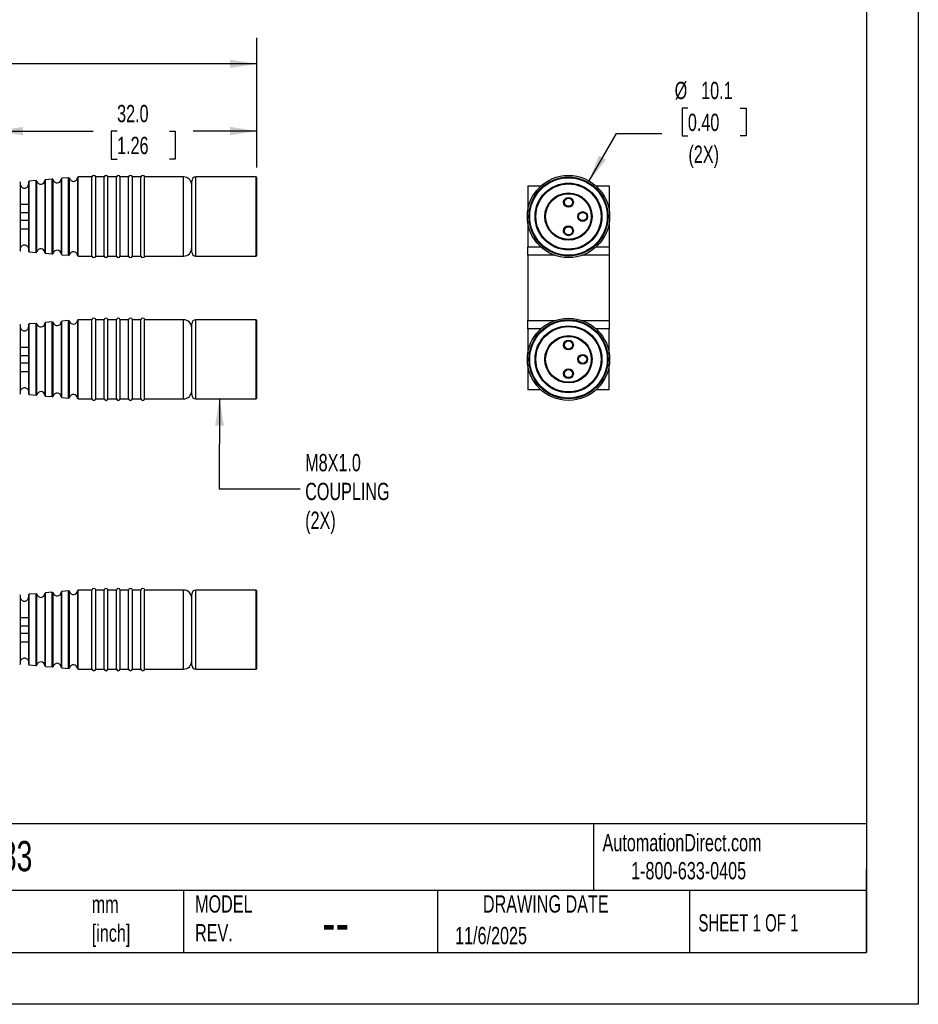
# Model space of a CAD drawing. Header units: millimetres. Extents: x 0 to 279, y 0 to 216.
# Tile 3 of 5: x 169 to 279, y 0 to 121. Entities that reach past the tile are written whole.
import ezdxf

# ---------------------------------------------------------------- set-up
doc = ezdxf.new("R2010")
doc.units = ezdxf.units.MM
doc.layers.add('DIMENSIONS', color=140, linetype='Continuous', lineweight=25)
doc.layers.add('TEXT', color=140, linetype='Continuous', lineweight=25)
doc.styles.add('SLDTEXTSTYLE0', font='TXT', dxfattribs={"width": 0.7})
doc.styles.add('SLDTEXTSTYLE1', font='TXT', dxfattribs={"width": 0.65})
doc.dimstyles.new('SLDDIMSTYLE1', dxfattribs={"dimtxt": 2.158008, "dimasz": 3.302, "dimexe": 0, "dimexo": 0.0625, "dimgap": 0.539502, "dimtad": 0, "dimtih": 1, "dimtoh": 1, "dimdec": 1, "dimrnd": 1e-09, "dimzin": 4, "dimdsep": 46, "dimtxsty": 'SLDTEXTSTYLE0', "dimsah": 1, "dimcen": 0.09, "dimadec": 0, "dimazin": 1, "dimtfac": 1, "dimtdec": 1, "dimtofl": 0, "dimtmove": 0, "dimatfit": 3, "dimfxl": 0, "dimfrac": 2, "dimtolj": 1, "dimtzin": 12, "dimarcsym": 0})
doc.dimstyles.new('SLDDIMSTYLE2', dxfattribs={"dimtxt": 2.158008, "dimasz": 3.302, "dimexe": 0, "dimexo": 0.0625, "dimgap": 0.539502, "dimtad": 0, "dimtih": 1, "dimtoh": 1, "dimdec": 1, "dimrnd": 1e-09, "dimzin": 12, "dimdsep": 46, "dimtxsty": 'SLDTEXTSTYLE0', "dimsah": 1, "dimcen": 0.09, "dimadec": 0, "dimazin": 3, "dimtfac": 1, "dimtdec": 1, "dimtofl": 0, "dimtmove": 0, "dimatfit": 3, "dimfxl": 0, "dimfrac": 2, "dimtolj": 1, "dimtzin": 12, "dimarcsym": 0})
doc.dimstyles.new('SLDDIMSTYLE3', dxfattribs={"dimtxt": 0.18, "dimasz": 3.302, "dimexe": 0, "dimexo": 0.0625, "dimgap": 0, "dimtad": 0, "dimtih": 1, "dimtoh": 1, "dimdec": 0, "dimrnd": 1e-09, "dimzin": 0, "dimdsep": 46, "dimtxsty": 'Standard', "dimsah": 1, "dimcen": 0.09, "dimadec": 0, "dimazin": 0, "dimtfac": 3.302, "dimtdec": 0, "dimtofl": 0, "dimtmove": 0, "dimatfit": 3, "dimfxl": 0, "dimfrac": 2, "dimtolj": 1, "dimtzin": 0, "dimarcsym": 0})
doc.dimstyles.new('SLDDIMSTYLE4', dxfattribs={"dimtxt": 2.158008, "dimasz": 3.302, "dimexe": 0, "dimexo": 0.0625, "dimgap": 0.539502, "dimtad": 0, "dimtih": 1, "dimtoh": 1, "dimdec": 1, "dimrnd": 1e-09, "dimzin": 12, "dimdsep": 46, "dimtxsty": 'SLDTEXTSTYLE0', "dimsah": 1, "dimcen": 0, "dimadec": 0, "dimazin": 3, "dimtfac": 1, "dimtdec": 1, "dimtofl": 0, "dimtmove": 0, "dimatfit": 3, "dimfxl": 0, "dimfrac": 2, "dimtolj": 1, "dimtzin": 12, "dimarcsym": 0})

# ---------------------------------------------------------------- blocks, each defined once
blk = doc.blocks.new('_D_3')
at = {"layer": 'DIMENSIONS'}
for p, q in [((166.32, 101.71), (166.32, 110.21)), ((198.32, 102.58), (198.32, 110.21)), ((166.32, 107.03), (178.24, 107.03)), ((181.17, 107.03), (180.44, 107.03)), ((180.44, 107.03), (180.44, 103.6)), ((187.58, 107.03), (188.31, 107.03)), ((188.31, 107.03), (188.31, 103.6)), ((198.32, 107.03), (190.51, 107.03)), ((180.44, 103.6), (181.17, 103.6)), ((188.31, 103.6), (187.58, 103.6))]:
    blk.add_line(p, q, dxfattribs=at)
for points in [[(166.32, 107.03), (169.62, 106.52), (169.62, 107.54)], [(198.32, 107.03), (195.01, 107.54), (195.01, 106.52)]]:
    blk.add_solid(points, dxfattribs=at)
at = {"layer": 'DIMENSIONS', "char_height": 2.117, "attachment_point": 1, "style": 'SLDTEXTSTYLE0'}
for s, insert in [('32.0', (181.17, 110.24)), ('1.26', (181.17, 106.33))]:
    blk.add_mtext(s, dxfattribs=dict(at, insert=insert))
blk = doc.blocks.new('_D_4')
at = {"layer": 'DIMENSIONS'}
for p, q in [((67.82, 98.78), (67.82, 118.45)), ((198.32, 102.58), (198.32, 118.45)), ((67.82, 115.28), (137.6, 115.28)), ((140.52, 115.28), (139.8, 115.28)), ((139.8, 115.28), (139.8, 111.85)), ((146.93, 115.28), (147.66, 115.28)), ((147.66, 115.28), (147.66, 111.85)), ((198.32, 115.28), (149.86, 115.28)), ((139.8, 111.85), (140.52, 111.85)), ((147.66, 111.85), (146.93, 111.85))]:
    blk.add_line(p, q, dxfattribs=at)
for points in [[(67.82, 115.28), (71.12, 114.77), (71.12, 115.78)], [(198.32, 115.28), (195.01, 115.78), (195.01, 114.77)]]:
    blk.add_solid(points, dxfattribs=at)
at = {"layer": 'DIMENSIONS', "char_height": 2.117, "attachment_point": 1, "style": 'SLDTEXTSTYLE0'}
for s, insert in [('130.5', (139.62, 118.49)), ('5.14', (140.52, 114.57))]:
    blk.add_mtext(s, dxfattribs=dict(at, insert=insert))
blk = doc.blocks.new('_D_5')
at = {"layer": 'DIMENSIONS'}
for p, q in [((251.15, 109.86), (250.43, 109.86)), ((250.43, 109.86), (250.43, 106.43)), ((257.57, 109.86), (258.29, 109.86)), ((258.29, 109.86), (258.29, 106.43)), ((239.03, 100.92), (242.38, 106.73)), ((242.38, 106.73), (247.94, 106.73)), ((250.43, 106.43), (251.15, 106.43)), ((258.29, 106.43), (257.57, 106.43))]:
    blk.add_line(p, q, dxfattribs=at)
blk.add_solid([(239.03, 100.92), (241.12, 103.53), (240.24, 104.04)], dxfattribs=at)
at = {"layer": 'DIMENSIONS', "char_height": 2.117, "attachment_point": 1, "style": 'SLDTEXTSTYLE0'}
for s, insert in [('%%c', (249.53, 113.07)), ('10.1', (252.78, 113.07)), ('0.40', (251.15, 109.16)), ('(2X)', (251.22, 105.25))]:
    blk.add_mtext(s, dxfattribs=dict(at, insert=insert))

msp = doc.modelspace()

# ---------------------------------------------------------------- linework, layer by layer
at = {"color": 7, "linetype": 'Continuous'}
for p, q in [((279.4, 215.9), (279.4, 0)), ((279.4, 0), (0, 0))]:
    msp.add_line(p, q, dxfattribs=at)
for p, q in [((178.08, 101.41), (176.41, 101.41)), ((176.41, 91.71), (176.41, 101.41)), ((178.08, 91.71), (178.08, 101.41)), ((179.58, 101.41), (178.55, 101.41)), ((178.55, 91.71), (178.55, 101.41)), ((179.58, 91.71), (179.58, 101.41)), ((181.08, 101.41), (180.05, 101.41)), ((180.05, 91.71), (180.05, 101.41)), ((181.08, 91.71), (181.08, 101.41)), ((182.58, 101.41), (181.55, 101.41)), ((181.55, 91.71), (181.55, 101.41)), ((182.58, 91.71), (182.58, 101.41)), ((184.08, 101.41), (183.05, 101.41)), ((183.05, 91.71), (183.05, 101.41)), ((184.08, 91.71), (184.08, 101.41)), ((189.32, 101.41), (184.55, 101.41)), ((184.55, 91.71), (184.55, 101.41)), ((189.32, 91.71), (189.32, 101.41)), ((198.22, 101.41), (190.82, 101.41)), ((190.82, 91.71), (190.82, 101.41)), ((198.32, 101.31), (198.22, 101.41)), ((198.22, 91.71), (198.22, 101.41)), ((169.32, 100.47), (169.32, 100.75)), ((169.33, 98.06), (169.33, 100.43)), ((170.32, 100.81), (170.32, 100.54)), ((170.32, 100.53), (170.32, 98.06)), ((171.23, 100.96), (170.41, 100.89)), ((170.41, 92.23), (170.41, 100.89)), ((171.23, 92.16), (171.23, 100.96)), ((171.33, 92.23), (171.33, 100.89)), ((172.32, 100.98), (172.32, 92.14)), ((173.23, 101.14), (172.41, 101.07)), ((172.41, 92.05), (172.41, 101.07)), ((173.23, 91.98), (173.23, 101.14)), ((173.33, 92.05), (173.33, 101.06)), ((174.32, 101.15), (174.32, 91.97)), ((175.23, 101.31), (174.41, 101.24)), ((174.41, 91.88), (174.41, 101.24)), ((175.23, 91.81), (175.23, 101.31)), ((175.33, 91.88), (175.33, 101.24)), ((176.31, 101.32), (176.31, 91.8)), ((190.32, 92.21), (190.32, 100.91)), ((198.32, 91.81), (198.32, 101.31)), ((231.51, 100.31), (231.51, 97.19)), ((231.51, 100.31), (233.14, 100.31)), ((239.88, 100.31), (241.51, 100.31)), ((241.51, 100.31), (241.51, 97.19)), ((169.32, 95.06), (169.32, 98.06)), ((170.32, 98.06), (170.32, 95.06)), ((169.32, 97.04), (170.32, 97.04)), ((170.32, 96.08), (169.32, 96.08)), ((231.51, 95.93), (231.51, 92.81)), ((241.51, 95.93), (241.51, 92.81)), ((169.33, 92.68), (169.33, 95.06)), ((170.32, 95.06), (170.32, 92.59)), ((169.32, 92.37), (169.32, 92.65)), ((170.32, 92.58), (170.32, 92.31)), ((170.41, 92.23), (171.23, 92.16)), ((172.41, 92.05), (173.23, 91.98)), ((174.41, 91.88), (175.23, 91.81)), ((198.22, 91.71), (198.32, 91.81)), ((233.14, 92.81), (231.51, 92.81)), ((231.51, 91.81), (231.51, 92.81)), ((231.51, 91.81), (231.51, 83.81)), ((234.83, 91.81), (231.51, 91.81)), ((241.51, 91.81), (238.2, 91.81)), ((241.51, 92.81), (239.88, 92.81)), ((241.51, 92.81), (241.51, 91.81)), ((241.51, 91.81), (241.51, 83.81)), ((176.41, 91.71), (178.08, 91.71)), ((178.55, 91.71), (179.58, 91.71)), ((180.05, 91.71), (181.08, 91.71)), ((181.55, 91.71), (182.58, 91.71)), ((183.05, 91.71), (184.08, 91.71)), ((184.55, 91.71), (189.32, 91.71)), ((190.82, 91.71), (198.22, 91.71)), ((170.32, 83.31), (170.32, 83.04)), ((171.23, 83.46), (170.41, 83.39)), ((170.41, 74.73), (170.41, 83.39)), ((171.23, 74.66), (171.23, 83.46)), ((171.33, 74.73), (171.33, 83.39)), ((172.32, 83.48), (172.32, 74.64)), ((173.23, 83.64), (172.41, 83.57)), ((172.41, 74.55), (172.41, 83.57)), ((173.23, 74.48), (173.23, 83.64)), ((173.33, 74.55), (173.33, 83.56)), ((174.32, 83.65), (174.32, 74.47)), ((175.23, 83.81), (174.41, 83.74)), ((174.41, 74.38), (174.41, 83.74)), ((175.23, 74.31), (175.23, 83.81)), ((175.33, 74.38), (175.33, 83.74)), ((176.31, 83.82), (176.31, 74.3)), ((178.08, 83.91), (176.41, 83.91)), ((176.41, 74.21), (176.41, 83.91)), ((178.08, 74.21), (178.08, 83.91)), ((179.58, 83.91), (178.55, 83.91)), ((178.55, 74.21), (178.55, 83.91)), ((179.58, 74.21), (179.58, 83.91)), ((181.08, 83.91), (180.05, 83.91)), ((180.05, 74.21), (180.05, 83.91)), ((181.08, 74.21), (181.08, 83.91)), ((182.58, 83.91), (181.55, 83.91)), ((181.55, 74.21), (181.55, 83.91)), ((182.58, 74.21), (182.58, 83.91)), ((184.08, 83.91), (183.05, 83.91)), ((183.05, 74.21), (183.05, 83.91)), ((184.08, 74.21), (184.08, 83.91)), ((189.32, 83.91), (184.55, 83.91)), ((184.55, 74.21), (184.55, 83.91)), ((189.32, 74.21), (189.32, 83.91)), ((190.32, 74.71), (190.32, 83.41)), ((198.22, 83.91), (190.82, 83.91)), ((190.82, 74.21), (190.82, 83.91)), ((198.32, 83.81), (198.22, 83.91)), ((198.22, 74.21), (198.22, 83.91)), ((198.32, 74.31), (198.32, 83.81)), ((231.51, 82.81), (231.51, 83.81)), ((231.51, 83.81), (234.83, 83.81)), ((238.2, 83.81), (241.51, 83.81)), ((241.51, 83.81), (241.51, 82.81)), ((169.32, 82.97), (169.32, 83.25)), ((169.33, 80.56), (169.33, 82.93)), ((170.32, 83.03), (170.32, 80.56)), ((233.14, 82.81), (231.51, 82.81)), ((231.51, 82.81), (231.51, 79.69)), ((241.51, 82.81), (239.88, 82.81)), ((241.51, 79.69), (241.51, 82.81)), ((169.32, 77.56), (169.32, 80.56)), ((170.32, 80.56), (170.32, 77.56)), ((169.32, 79.54), (170.32, 79.54)), ((170.32, 78.58), (169.32, 78.58)), ((169.33, 75.18), (169.33, 77.56)), ((170.32, 77.56), (170.32, 75.09)), ((231.51, 78.43), (231.51, 75.31)), ((241.51, 75.31), (241.51, 78.43)), ((169.32, 74.87), (169.32, 75.15)), ((170.32, 75.08), (170.32, 74.81)), ((233.14, 75.31), (231.51, 75.31)), ((241.51, 75.31), (239.88, 75.31)), ((170.41, 74.73), (171.23, 74.66)), ((172.41, 74.55), (173.23, 74.48)), ((174.41, 74.38), (175.23, 74.31)), ((176.41, 74.21), (178.08, 74.21)), ((178.55, 74.21), (179.58, 74.21)), ((180.05, 74.21), (181.08, 74.21)), ((181.55, 74.21), (182.58, 74.21)), ((183.05, 74.21), (184.08, 74.21)), ((184.55, 74.21), (189.32, 74.21)), ((190.82, 74.21), (198.22, 74.21)), ((198.22, 74.21), (198.32, 74.31)), ((176.31, 50.69), (176.31, 41.17)), ((178.08, 50.78), (176.41, 50.78)), ((176.41, 41.08), (176.41, 50.78)), ((178.08, 41.08), (178.08, 50.78)), ((179.58, 50.78), (178.55, 50.78)), ((178.55, 41.08), (178.55, 50.78)), ((179.58, 41.08), (179.58, 50.78)), ((181.08, 50.78), (180.05, 50.78)), ((180.05, 41.08), (180.05, 50.78)), ((181.08, 41.08), (181.08, 50.78)), ((182.58, 50.78), (181.55, 50.78)), ((181.55, 41.08), (181.55, 50.78)), ((182.58, 41.08), (182.58, 50.78)), ((184.08, 50.78), (183.05, 50.78)), ((183.05, 41.08), (183.05, 50.78)), ((184.08, 41.08), (184.08, 50.78)), ((189.32, 50.78), (184.55, 50.78)), ((184.55, 41.08), (184.55, 50.78)), ((189.32, 41.08), (189.32, 50.78)), ((198.22, 50.78), (190.82, 50.78)), ((190.82, 41.08), (190.82, 50.78)), ((198.32, 50.68), (198.22, 50.78)), ((198.22, 41.08), (198.22, 50.78)), ((169.32, 49.84), (169.32, 50.12)), ((169.33, 47.43), (169.33, 49.8)), ((170.32, 50.18), (170.32, 49.91)), ((170.32, 49.9), (170.32, 47.43)), ((171.23, 50.33), (170.41, 50.26)), ((170.41, 41.6), (170.41, 50.26)), ((171.23, 41.52), (171.23, 50.33)), ((171.33, 41.6), (171.33, 50.26)), ((172.32, 50.34), (172.32, 41.51)), ((173.23, 50.51), (172.41, 50.44)), ((172.41, 41.42), (172.41, 50.44)), ((173.23, 41.35), (173.23, 50.51)), ((173.33, 41.42), (173.33, 50.43)), ((174.32, 50.52), (174.32, 41.34)), ((175.23, 50.68), (174.41, 50.61)), ((174.41, 41.25), (174.41, 50.61)), ((175.23, 41.17), (175.23, 50.68)), ((175.33, 41.25), (175.33, 50.61)), ((190.32, 41.58), (190.32, 50.28)), ((198.32, 41.18), (198.32, 50.68)), ((169.32, 44.43), (169.32, 47.43)), ((170.32, 47.43), (170.32, 44.43)), ((169.32, 46.41), (170.32, 46.41)), ((170.32, 45.45), (169.32, 45.45)), ((169.33, 42.05), (169.33, 44.43)), ((170.32, 44.43), (170.32, 41.96)), ((169.32, 41.74), (169.32, 42.02)), ((170.32, 41.95), (170.32, 41.68)), ((170.41, 41.6), (171.23, 41.52)), ((172.41, 41.42), (173.23, 41.35)), ((174.41, 41.25), (175.23, 41.17)), ((176.41, 41.08), (178.08, 41.08)), ((178.55, 41.08), (179.58, 41.08)), ((180.05, 41.08), (181.08, 41.08)), ((181.55, 41.08), (182.58, 41.08)), ((183.05, 41.08), (184.08, 41.08)), ((184.55, 41.08), (189.32, 41.08)), ((190.82, 41.08), (198.22, 41.08)), ((198.22, 41.08), (198.32, 41.18))]:
    msp.add_line(p, q)
for centre, radius in [((236.51, 96.56), 5.04), ((236.51, 96.56), 4.85), ((236.51, 96.56), 4.75), ((236.51, 96.56), 4.1), ((236.51, 96.56), 4), ((236.51, 96.56), 2.9), ((236.51, 96.56), 2.8), ((236.51, 98.31), 0.6), ((236.51, 98.31), 0.5), ((238.26, 96.56), 0.6), ((238.26, 96.56), 0.5), ((236.51, 94.81), 0.6), ((236.51, 94.81), 0.5), ((236.51, 79.06), 5.04), ((236.51, 79.06), 4.85), ((236.51, 79.06), 4.75), ((236.51, 79.06), 4.1), ((236.51, 79.06), 4), ((236.51, 79.06), 2.9), ((236.51, 79.06), 2.8), ((236.51, 80.81), 0.6), ((236.51, 80.81), 0.5), ((238.26, 79.06), 0.6), ((238.26, 79.06), 0.5), ((236.51, 77.31), 0.6), ((236.51, 77.31), 0.5)]:
    msp.add_circle(centre, radius)
for centre, radius, start, end in [((176.41, 101.31), 0.1, 90, 174.6499), ((178.32, 101.36), 0.24, 12.0247, 167.9753), ((179.82, 101.36), 0.24, 12.0247, 167.9753), ((181.32, 101.36), 0.24, 12.0247, 167.9753), ((182.82, 101.36), 0.24, 12.0247, 167.9753), ((184.32, 101.36), 0.24, 12.0247, 167.9753), ((189.32, 100.41), 1, 0, 90), ((190.82, 100.91), 0.5, 90, 180), ((169.24, 100.69), 0.1, 36.2532, 95), ((170.42, 100.79), 0.1, 95, 168.7317), ((171.24, 100.86), 0.1, 14.5941, 95), ((171.82, 101.02), 0.5, 194.5941, 355.4059), ((172.42, 100.97), 0.1, 95, 175.4059), ((173.24, 101.04), 0.1, 14.5941, 95), ((173.82, 101.19), 0.5, 194.5941, 355.4059), ((174.42, 101.14), 0.1, 95, 175.4059), ((175.24, 101.21), 0.1, 14.5941, 95), ((175.82, 101.37), 0.5, 194.5941, 354.6499), ((169.24, 92.43), 0.1, 265, 323.7468), ((170.42, 92.33), 0.1, 191.2683, 265), ((171.24, 92.25), 0.1, 265, 345.4059), ((171.82, 92.1), 0.5, 4.5941, 165.4059), ((172.42, 92.15), 0.1, 184.5941, 265), ((173.24, 92.08), 0.1, 265, 345.4059), ((173.82, 91.93), 0.5, 4.5941, 165.4059), ((174.42, 91.98), 0.1, 184.5941, 265), ((175.24, 91.9), 0.1, 265, 345.4059), ((175.82, 91.75), 0.5, 5.3501, 165.4059), ((176.41, 91.81), 0.1, 185.3501, 270), ((189.32, 92.71), 1, 270, 0), ((190.82, 92.21), 0.5, 180, 270), ((178.32, 91.76), 0.24, 192.0247, 347.9753), ((179.82, 91.76), 0.24, 192.0247, 347.9753), ((181.32, 91.76), 0.24, 192.0247, 347.9753), ((182.82, 91.76), 0.24, 192.0247, 347.9753), ((184.32, 91.76), 0.24, 192.0247, 347.9753), ((169.24, 83.19), 0.1, 36.2532, 95), ((170.42, 83.29), 0.1, 95, 168.7317), ((171.24, 83.36), 0.1, 14.5941, 95), ((171.82, 83.52), 0.5, 194.5941, 355.4059), ((172.42, 83.47), 0.1, 95, 175.4059), ((173.24, 83.54), 0.1, 14.5941, 95), ((173.82, 83.69), 0.5, 194.5941, 355.4059), ((174.42, 83.64), 0.1, 95, 175.4059), ((175.24, 83.71), 0.1, 14.5941, 95), ((175.82, 83.87), 0.5, 194.5941, 354.6499), ((176.41, 83.81), 0.1, 90, 174.6499), ((178.32, 83.86), 0.24, 12.0247, 167.9753), ((179.82, 83.86), 0.24, 12.0247, 167.9753), ((181.32, 83.86), 0.24, 12.0247, 167.9753), ((182.82, 83.86), 0.24, 12.0247, 167.9753), ((184.32, 83.86), 0.24, 12.0247, 167.9753), ((189.32, 82.91), 1, 0, 90), ((190.82, 83.41), 0.5, 90, 180), ((169.24, 74.93), 0.1, 265, 323.7468), ((171.82, 74.6), 0.5, 4.5941, 165.4059), ((173.82, 74.43), 0.5, 4.5941, 165.4059), ((189.32, 75.21), 1, 270, 0), ((170.42, 74.83), 0.1, 191.2683, 265), ((171.24, 74.75), 0.1, 265, 345.4059), ((172.42, 74.65), 0.1, 184.5941, 265), ((173.24, 74.58), 0.1, 265, 345.4059), ((174.42, 74.48), 0.1, 184.5941, 265), ((175.24, 74.4), 0.1, 265, 345.4059), ((175.82, 74.25), 0.5, 5.3501, 165.4059), ((176.41, 74.31), 0.1, 185.3501, 270), ((178.32, 74.26), 0.24, 192.0247, 347.9753), ((179.82, 74.26), 0.24, 192.0247, 347.9753), ((181.32, 74.26), 0.24, 192.0247, 347.9753), ((182.82, 74.26), 0.24, 192.0247, 347.9753), ((184.32, 74.26), 0.24, 192.0247, 347.9753), ((190.82, 74.71), 0.5, 180, 270), ((175.82, 50.73), 0.5, 194.5941, 354.6499), ((176.41, 50.68), 0.1, 90, 174.6499), ((178.32, 50.73), 0.24, 12.0247, 167.9753), ((179.82, 50.73), 0.24, 12.0247, 167.9753), ((181.32, 50.73), 0.24, 12.0247, 167.9753), ((182.82, 50.73), 0.24, 12.0247, 167.9753), ((184.32, 50.73), 0.24, 12.0247, 167.9753), ((189.32, 49.78), 1, 0, 90), ((190.82, 50.28), 0.5, 90, 180), ((169.24, 50.06), 0.1, 36.2532, 95), ((170.42, 50.16), 0.1, 95, 168.7317), ((171.24, 50.23), 0.1, 14.5941, 95), ((171.82, 50.38), 0.5, 194.5941, 355.4059), ((172.42, 50.34), 0.1, 95, 175.4059), ((173.24, 50.41), 0.1, 14.5941, 95), ((173.82, 50.56), 0.5, 194.5941, 355.4059), ((174.42, 50.51), 0.1, 95, 175.4059), ((175.24, 50.58), 0.1, 14.5941, 95), ((169.24, 41.8), 0.1, 265, 323.7468), ((170.42, 41.7), 0.1, 191.2683, 265), ((171.24, 41.62), 0.1, 265, 345.4059), ((171.82, 41.47), 0.5, 4.5941, 165.4059), ((172.42, 41.52), 0.1, 184.5941, 265), ((173.24, 41.45), 0.1, 265, 345.4059), ((173.82, 41.3), 0.5, 4.5941, 165.4059), ((174.42, 41.35), 0.1, 184.5941, 265), ((175.24, 41.27), 0.1, 265, 345.4059), ((175.82, 41.12), 0.5, 5.3501, 165.4059), ((176.41, 41.18), 0.1, 185.3501, 270), ((178.32, 41.13), 0.24, 192.0247, 347.9753), ((179.82, 41.13), 0.24, 192.0247, 347.9753), ((181.32, 41.13), 0.24, 192.0247, 347.9753), ((182.82, 41.13), 0.24, 192.0247, 347.9753), ((184.32, 41.13), 0.24, 192.0247, 347.9753), ((189.32, 42.08), 1, 270, 0), ((190.82, 41.58), 0.5, 180, 270)]:
    msp.add_arc(centre, radius, start, end)
for points in [[(169.33, 100.43), (169.33, 100.45), (169.32, 100.46), (169.32, 100.47)], [(170.32, 100.54), (170.32, 100.53), (170.32, 100.53), (170.32, 100.53)], [(169.32, 98.06), (169.32, 98.06), (169.33, 98.06), (169.33, 98.06)], [(169.33, 95.06), (169.33, 95.06), (169.32, 95.06), (169.32, 95.06)], [(169.32, 92.65), (169.32, 92.66), (169.33, 92.67), (169.33, 92.68)], [(170.32, 92.59), (170.32, 92.59), (170.32, 92.58), (170.32, 92.58)], [(169.33, 82.93), (169.33, 82.95), (169.32, 82.96), (169.32, 82.97)], [(170.32, 83.04), (170.32, 83.03), (170.32, 83.03), (170.32, 83.03)], [(169.32, 80.56), (169.32, 80.56), (169.33, 80.56), (169.33, 80.56)], [(169.33, 77.56), (169.33, 77.56), (169.32, 77.56), (169.32, 77.56)], [(169.32, 75.15), (169.32, 75.16), (169.33, 75.17), (169.33, 75.18)], [(170.32, 75.09), (170.32, 75.09), (170.32, 75.08), (170.32, 75.08)], [(169.33, 49.8), (169.33, 49.82), (169.32, 49.83), (169.32, 49.84)], [(170.32, 49.91), (170.32, 49.9), (170.32, 49.9), (170.32, 49.9)], [(169.32, 47.43), (169.32, 47.43), (169.33, 47.43), (169.33, 47.43)], [(169.33, 44.43), (169.33, 44.43), (169.32, 44.43), (169.32, 44.43)], [(169.32, 42.02), (169.32, 42.03), (169.33, 42.04), (169.33, 42.05)], [(170.32, 41.96), (170.32, 41.96), (170.32, 41.95), (170.32, 41.95)]]:
    msp.add_open_spline(points, degree=3)
for points in [[(169.33, 100.43), (169.36, 100.32), (169.43, 100.21), (169.62, 100.06), (169.74, 100.02), (169.98, 100.04), (170.1, 100.11), (170.26, 100.29), (170.31, 100.4), (170.32, 100.53)], [(169.33, 98.06), (169.36, 98.06), (169.43, 98.06), (169.62, 98.06), (169.74, 98.06), (169.98, 98.06), (170.1, 98.06), (170.26, 98.06), (170.31, 98.06), (170.32, 98.06)], [(169.33, 95.06), (169.36, 95.06), (169.43, 95.06), (169.62, 95.06), (169.74, 95.06), (169.98, 95.06), (170.1, 95.06), (170.26, 95.06), (170.31, 95.06), (170.32, 95.06)], [(169.33, 92.68), (169.36, 92.8), (169.43, 92.91), (169.62, 93.06), (169.74, 93.1), (169.98, 93.07), (170.1, 93.01), (170.26, 92.83), (170.31, 92.71), (170.32, 92.59)], [(169.33, 82.93), (169.36, 82.82), (169.43, 82.71), (169.62, 82.56), (169.74, 82.52), (169.98, 82.54), (170.1, 82.61), (170.26, 82.79), (170.31, 82.9), (170.32, 83.03)], [(169.33, 80.56), (169.36, 80.56), (169.43, 80.56), (169.62, 80.56), (169.74, 80.56), (169.98, 80.56), (170.1, 80.56), (170.26, 80.56), (170.31, 80.56), (170.32, 80.56)], [(169.33, 77.56), (169.36, 77.56), (169.43, 77.56), (169.62, 77.56), (169.74, 77.56), (169.98, 77.56), (170.1, 77.56), (170.26, 77.56), (170.31, 77.56), (170.32, 77.56)], [(169.33, 75.18), (169.36, 75.3), (169.43, 75.41), (169.62, 75.56), (169.74, 75.6), (169.98, 75.57), (170.1, 75.51), (170.26, 75.33), (170.31, 75.21), (170.32, 75.09)], [(169.33, 49.8), (169.36, 49.68), (169.43, 49.58), (169.62, 49.43), (169.74, 49.39), (169.98, 49.41), (170.1, 49.48), (170.26, 49.66), (170.31, 49.77), (170.32, 49.9)], [(169.33, 47.43), (169.36, 47.43), (169.43, 47.43), (169.62, 47.43), (169.74, 47.43), (169.98, 47.43), (170.1, 47.43), (170.26, 47.43), (170.31, 47.43), (170.32, 47.43)], [(169.33, 44.43), (169.36, 44.43), (169.43, 44.43), (169.62, 44.43), (169.74, 44.43), (169.98, 44.43), (170.1, 44.43), (170.26, 44.43), (170.31, 44.43), (170.32, 44.43)], [(169.33, 42.05), (169.36, 42.17), (169.43, 42.28), (169.62, 42.43), (169.74, 42.47), (169.98, 42.44), (170.1, 42.38), (170.26, 42.2), (170.31, 42.08), (170.32, 41.96)]]:
    msp.add_open_spline(points, degree=3, knots=[0, 0, 0, 0, 0.25, 0.25, 0.5, 0.5, 0.75, 0.75, 1, 1, 1, 1])
at = {"layer": 'TEXT'}
for p, q in [((273.05, 209.55), (273.05, 6.35)), ((273.05, 22.13), (6.35, 22.13)), ((239.58, 22.13), (239.58, 13.97)), ((273.05, 6.35), (273.05, 16.51)), ((273.05, 13.97), (6.35, 13.97)), ((189.3, 13.97), (189.3, 6.35)), ((220.47, 13.97), (220.47, 6.35)), ((251.35, 13.97), (251.35, 6.35)), ((6.35, 6.35), (273.05, 6.35))]:
    msp.add_line(p, q, dxfattribs=at)

# ---------------------------------------------------------------- texts
at = {"color": 179, "linetype": 'Continuous', "lineweight": 18, "char_height": 2.1167, "attachment_point": 1, "style": 'SLDTEXTSTYLE0'}
for s, insert in [('AutomationDirect.com', (240.69, 20.88)), ('1-800-633-0405', (244.19, 17.44))]:
    msp.add_mtext(s, dxfattribs=dict(at, insert=insert))
at = {"layer": 'DIMENSIONS', "insert": (204.23, 67.45), "char_height": 2.1167, "attachment_point": 1, "style": 'SLDTEXTSTYLE0'}
msp.add_mtext('M8X1.0^JCOUPLING^J(2X)', dxfattribs=at)
at = {"layer": 'TEXT'}
for s, insert, char_height, attachment_point, style in [('204383', (159.21, 20.02), 3.704, 1, 'SLDTEXTSTYLE0'), ('MODEL ^JREV.', (190.73, 13.36), 2.1167, 1, 'SLDTEXTSTYLE0'), ('DRAWING DATE', (233.73, 13.36), 2.1167, 2, 'SLDTEXTSTYLE0'), ('UNLESS OTHERWISE ^JSPECIFIED UNITS ARE:', (142.87, 13), 2.1167, 1, 'SLDTEXTSTYLE0'), ('mm^J[inch]', (178.06, 13.32), 2.117, 1, 'SLDTEXTSTYLE0'), ('SHEET 1 OF 1', (252.44, 11.05), 2.1167, 1, 'SLDTEXTSTYLE1'), ('--', (206.3, 12.69), 5.292, 1, 'SLDTEXTSTYLE0'), ('11/6/2025', (222.61, 9.49), 2.117, 1, 'SLDTEXTSTYLE0')]:
    msp.add_mtext(s, dxfattribs=dict(at, insert=insert, char_height=char_height, attachment_point=attachment_point, style=style))

# ---------------------------------------------------------------- dimensions: what is measured, and where the dimension line sits
at = {"layer": 'DIMENSIONS'}
for base, p1, p2, dimstyle, picture, middle in [((67.82, 115.28), (198.32, 101.31), (67.82, 97.51), 'SLDDIMSTYLE2', '_D_4', (143.73, 115.28)), ((198.32, 107.03), (166.32, 100.44), (198.32, 101.31), 'SLDDIMSTYLE1', '_D_3', (184.38, 107.03))]:
    dim = msp.add_linear_dim(base=base, p1=p1, p2=p2, dimstyle=dimstyle, dxfattribs=at)
    dim.commit()
    dim.dimension.update_dxf_attribs({"geometry": picture, "text_midpoint": middle, "dimtype": 160})
dim = msp.add_diameter_dim_2p(p1=(233.99, 92.19), p2=(239.03, 100.92), text='<>\\P(2X)', dimstyle='SLDDIMSTYLE4', dxfattribs=at)
dim.commit()
dim.dimension.update_dxf_attribs({"geometry": '_D_5', "text_midpoint": (254.36, 107.84), "dimtype": 163})

# ---------------------------------------------------------------- leaders
msp.add_leader([(193.74, 74.21), (193.68, 63.18), (203.63, 63.18)], dimstyle='SLDDIMSTYLE3', dxfattribs=at)

doc.saveas('drawing.dxf')
